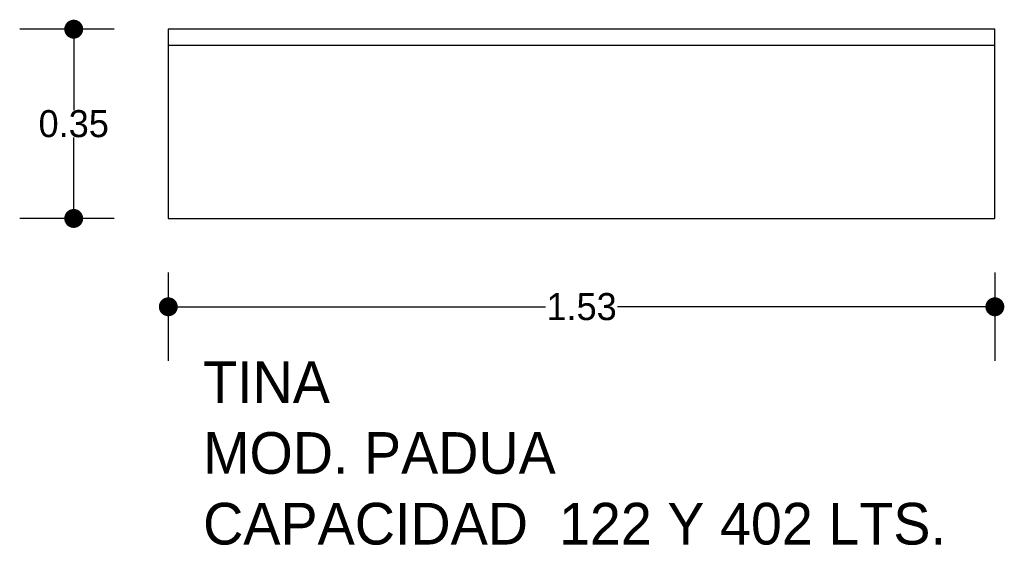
# Model space of a CAD drawing. Header units: millimetres. Extents: x 150.64 to 152.46, y 140.77 to 141.75.
import ezdxf

# ---------------------------------------------------------------- set-up
doc = ezdxf.new("R2010")
doc.units = ezdxf.units.MM
doc.layers.add('cotas', color=3, linetype='Continuous')
doc.layers.add('limies2', color=2, linetype='Continuous')
doc.styles.add('77', font='txt')
doc.dimstyles.new('cotas1', dxfattribs={"dimtxt": 0.05, "dimasz": 0.035, "dimexe": 0.1, "dimexo": 0.1, "dimgap": 0, "dimtad": 0, "dimtih": 1, "dimtoh": 1, "dimzin": 1, "dimdsep": 46, "dimtxsty": 'Standard', "dimblk": 'DOT', "dimcen": 0.2, "dimadec": 0, "dimazin": 0, "dimtm": 1e-09, "dimtfac": 1, "dimtix": 1, "dimtmove": 0, "dimatfit": 3, "dimfxl": 0, "dimarcsym": 0})

# ---------------------------------------------------------------- blocks, each defined once
blk = doc.blocks.new('_Dot')
at = {"layer": 'limies2', "color": 0, "lineweight": -2}
blk.add_line((-0.5, 0), (-1, 0), dxfattribs=at)
at = {"layer": 'limies2', "color": 0, "const_width": 0.5}
blk.add_lwpolyline([(-0.25, 0, 1), (0.25, 0, 1)], format="xyb", close=True, dxfattribs=at)
blk = doc.blocks.new('*D2')
at = {"layer": 'cotas', "color": 0, "lineweight": -2}
for p, q in [((150.8107, 141.7295), (150.6356, 141.7295)), ((150.7356, 141.6945), (150.7356, 141.5795)), ((150.7356, 141.4145), (150.7356, 141.5295)), ((150.8107, 141.3795), (150.6356, 141.3795))]:
    blk.add_line(p, q, dxfattribs=at)
at = {"layer": 'Defpoints', "color": 0}
for p in [(150.7356, 141.7295), (150.9107, 141.7295), (150.9107, 141.3795)]:
    blk.add_point(p, dxfattribs=at)
at = {"layer": 'cotas', "color": 0, "lineweight": -2, "xscale": 0.035, "yscale": 0.035, "zscale": 0.035}
for p, rotation in [((150.7356, 141.7295), 90), ((150.7356, 141.3795), 270)]:
    blk.add_blockref('_Dot', p, dxfattribs=dict(at, rotation=rotation))
at = {"layer": 'cotas', "color": 0, "insert": (150.7356, 141.5545), "char_height": 0.05, "attachment_point": 5}
blk.add_mtext('0.35', dxfattribs=at)
blk = doc.blocks.new('*D1')
at = {"layer": 'cotas', "color": 0, "lineweight": -2}
for p, q in [((150.9107, 141.2795), (150.9107, 141.1161)), ((152.4407, 141.2795), (152.4407, 141.1161)), ((150.9457, 141.2161), (151.609, 141.2161)), ((152.4057, 141.2161), (151.7423, 141.2161))]:
    blk.add_line(p, q, dxfattribs=at)
at = {"layer": 'Defpoints', "color": 0}
for p in [(150.9107, 141.3795), (152.4407, 141.3795), (152.4407, 141.2161)]:
    blk.add_point(p, dxfattribs=at)
at = {"layer": 'cotas', "color": 0, "lineweight": -2, "xscale": 0.035, "yscale": 0.035, "zscale": 0.035, "rotation": 180}
blk.add_blockref('_Dot', (150.9107, 141.2161), dxfattribs=at)
at = {"layer": 'cotas', "color": 0, "lineweight": -2, "xscale": 0.035, "yscale": 0.035, "zscale": 0.035}
blk.add_blockref('_Dot', (152.4407, 141.2161), dxfattribs=at)
at = {"layer": 'cotas', "color": 0, "insert": (151.6757, 141.2161), "char_height": 0.05, "attachment_point": 5}
blk.add_mtext('1.53', dxfattribs=at)

msp = doc.modelspace()

# ---------------------------------------------------------------- linework, layer by layer
at = {"layer": 'limies2'}
for p, q in [((150.9107, 141.7295), (150.9107, 141.3795)), ((152.4407, 141.7295), (150.9107, 141.7295)), ((152.4407, 141.3795), (152.4407, 141.7295)), ((152.4407, 141.6995), (150.9107, 141.6995)), ((150.9107, 141.3795), (152.4407, 141.3795))]:
    msp.add_line(p, q, dxfattribs=at)

# ---------------------------------------------------------------- texts
at = {"layer": 'limies2', "style": '77'}
for s, height, p in [('TINA', 0.07708, (150.9751, 141.0381)), ('MOD. PADUA', 0.07708, (150.9751, 140.9072)), ('CAPACIDAD  122 Y 402 LTS.', 0.077085, (150.9751, 140.7764))]:
    msp.add_text(s, height=height, dxfattribs=at).set_placement(p)

# ---------------------------------------------------------------- dimensions: what is measured, and where the dimension line sits
at = {"layer": 'cotas'}
dim = msp.add_linear_dim(base=(150.7356, 141.7295), p1=(150.9107, 141.3795), p2=(150.9107, 141.7295), angle=90, dimstyle='cotas1', dxfattribs=at)
dim.commit()
dim.dimension.update_dxf_attribs({"geometry": '*D2', "text_midpoint": (150.7356, 141.5545)})
dim = msp.add_linear_dim(base=(152.4407, 141.2161), p1=(150.9107, 141.3795), p2=(152.4407, 141.3795), dimstyle='cotas1', dxfattribs=at)
dim.commit()
dim.dimension.update_dxf_attribs({"geometry": '*D1', "text_midpoint": (151.6757, 141.2161)})

doc.saveas('drawing.dxf')
